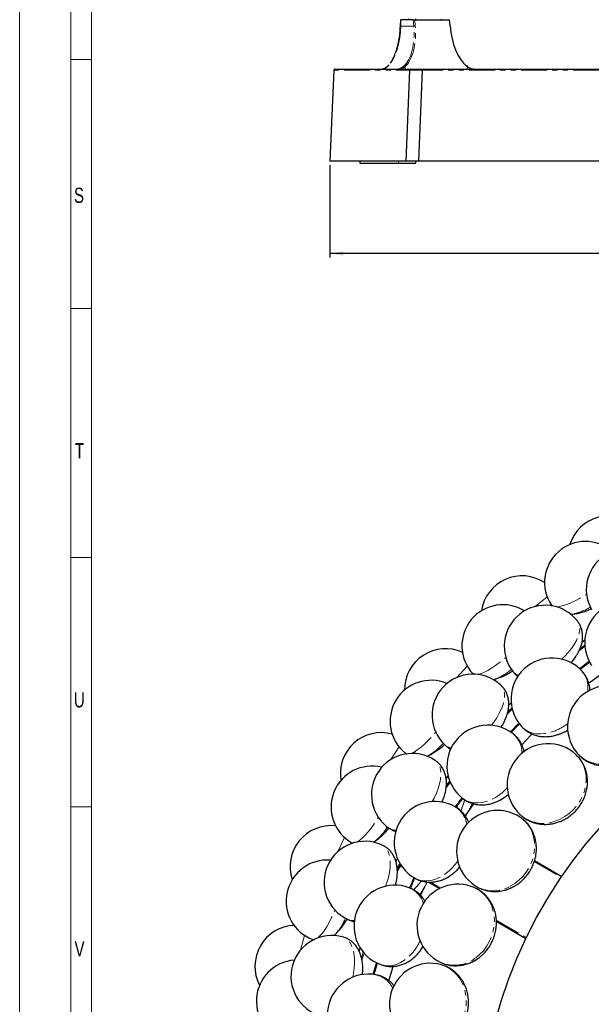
# Model space of a CAD drawing. Header units: millimetres. Extents: x 0 to 841, y 0 to 1481.
# Tile 4 of 29: x 0 to 140, y 262 to 502. Entities that reach past the tile are written whole.
import ezdxf

# ---------------------------------------------------------------- set-up
doc = ezdxf.new("R2010")
doc.units = ezdxf.units.MM
doc.linetypes.add('SLD-Combinazione-di-due-tratteggi', pattern=[12.7, 6.35, -1.27, 1.27, -1.27, 1.27, -1.27])
doc.linetypes.add('SLD-Solido', pattern=[0])
doc.layers.add('FORMAT', color=7, linetype='SLD-Solido')
doc.styles.add('SLDTEXTSTYLE2', font='ARIALN.TTF', dxfattribs={"width": 0.87})
doc.styles.add('SLDTEXTSTYLE3', font='GOTHIC.TTF', dxfattribs={"width": 0.913})
doc.dimstyles.new('SLDDIMSTYLE0', dxfattribs={"dimtxt": 3.5, "dimasz": 3.302, "dimexe": 0, "dimexo": 0.0625, "dimgap": 0.875, "dimtad": 1, "dimdec": 0, "dimlfac": 2, "dimrnd": 1e-09, "dimzin": 12, "dimdsep": 46, "dimtxsty": 'SLDTEXTSTYLE3', "dimsah": 1, "dimcen": 0.09, "dimadec": 0, "dimazin": 3, "dimtfac": 1, "dimtdec": 0, "dimtofl": 0, "dimtmove": 0, "dimatfit": 3, "dimfxl": 1, "dimfrac": 2, "dimtolj": 1, "dimtzin": 12, "dimarcsym": 0})

# ---------------------------------------------------------------- blocks, each defined once
blk = doc.blocks.new('_D_2')
at = {"layer": 'FORMAT'}
for p, q in [((75.71, 466.34), (75.71, 443.84)), ((376.71, 466.34), (376.71, 443.84)), ((220.34, 459.23), (219.27, 459.23)), ((219.27, 459.23), (219.27, 450.07)), ((231.59, 459.23), (232.66, 459.23)), ((232.66, 459.23), (232.66, 450.07)), ((226.03, 455.01), (229.64, 455.01)), ((219.27, 450.07), (220.34, 450.07)), ((232.66, 450.07), (231.59, 450.07)), ((376.71, 444.84), (75.71, 444.84))]:
    blk.add_line(p, q, dxfattribs=at)
for points in [[(75.71, 444.84), (79.01, 444.33), (79.01, 445.34)], [(376.71, 444.84), (373.4, 445.34), (373.4, 444.33)]]:
    blk.add_solid(points, dxfattribs=at)
at = {"layer": 'FORMAT', "char_height": 3.5, "attachment_point": 1, "style": 'SLDTEXTSTYLE3'}
for s, insert in [('1', (226.54, 459.17)), ('27', (220.34, 456.62)), ('"', (230.15, 456.62)), ('2', (226.54, 454.54)), ('700', (222.09, 449.31))]:
    blk.add_mtext(s, dxfattribs=dict(at, insert=insert))

msp = doc.modelspace()

# ---------------------------------------------------------------- linework, layer by layer
at = {"color": 7, "linetype": 'SLD-Solido', "lineweight": 18}
for p, q in [((0, 1481.42), (0, 0)), ((12.5, 12.5), (12.5, 1468.92)), ((17.5, 17.5), (17.5, 1463.92)), ((12.5, 492.13), (17.5, 492.13)), ((12.5, 492.13), (17.5, 492.13)), ((12.5, 431.4), (17.5, 431.4)), ((12.5, 431.4), (17.5, 431.4)), ((12.5, 370.66), (17.5, 370.66)), ((12.5, 370.66), (17.5, 370.66)), ((12.5, 309.92), (17.5, 309.92)), ((12.5, 309.92), (17.5, 309.92))]:
    msp.add_line(p, q, dxfattribs=at)
at = {"color": 7, "linetype": 'SLD-Solido', "lineweight": 25}
for p, q in [((94.96, 502.09), (94.96, 501.84)), ((96.69, 502.09), (96.69, 501.84)), ((102.94, 502), (102.94, 501.84)), ((96.12, 501.84), (93.09, 501.84)), ((96.12, 501.84), (96.46, 501.84)), ((96.46, 501.84), (104.96, 501.84)), ((104.96, 501.84), (104.99, 501.84)), ((105.12, 500.33), (104.99, 501.84)), ((109.28, 490.51), (109.05, 490.69)), ((76.73, 489.57), (75.71, 467.34)), ((76.98, 489.81), (98.49, 489.81)), ((94.4, 467.34), (95.29, 489.57)), ((95.51, 489.81), (205.03, 489.81)), ((98.27, 489.57), (97.4, 467.34)), ((97.4, 467.34), (75.71, 467.34)), ((83.04, 467.34), (83.04, 466.84)), ((83.04, 466.84), (83.09, 466.84)), ((83.09, 466.84), (92.53, 466.84)), ((92.53, 466.84), (96.77, 466.84)), ((358.02, 467.34), (94.4, 467.34)), ((96.77, 466.84), (96.77, 467.34)), ((129.87, 359.07), (130.02, 358.83)), ((136.62, 347.95), (136.78, 348.3)), ((137.28, 350.06), (138, 350.58)), ((110.65, 342.39), (110.84, 342.19)), ((119.36, 334.64), (120.01, 335.28)), ((119.07, 332.51), (119.16, 332.84)), ((131.71, 327.61), (132.7, 328.02)), ((94.28, 322.91), (94.52, 322.72)), ((104.14, 314.49), (104.18, 314.81)), ((106.68, 309.68), (106.34, 309.89)), ((109.04, 307.97), (110.89, 310.65)), ((117.39, 311.61), (118.3, 312.17)), ((109.04, 307.97), (108.81, 307.61)), ((81.15, 301.11), (81.34, 301.01)), ((91.86, 296.47), (92.25, 297.25)), ((93.09, 295.39), (93.05, 295.41)), ((93.44, 295.19), (93.09, 295.39)), ((125.69, 296.78), (132.36, 292.93)), ((92.22, 294.28), (92.2, 294.66)), ((105.75, 293.57), (106.57, 294.26)), ((99.5, 291.57), (98.92, 290.45)), ((99.65, 291.6), (102.52, 289.95)), ((95.47, 289.98), (95.11, 290.14)), ((97.89, 288.28), (98.92, 290.45)), ((116.34, 281.97), (123.61, 277.77)), ((71.6, 277.53), (71.9, 277.42)), ((82.89, 274.58), (83.17, 275.45)), ((97.08, 273.92), (97.77, 274.73)), ((87.22, 271.44), (86.49, 268.99)), ((90.13, 267.45), (91.19, 270.98))]:
    msp.add_line(p, q, dxfattribs=at)
at = {"color": 8, "linetype": 'SLD-Combinazione-di-due-tratteggi', "lineweight": 18}
for p, q in [((93.09, 501.84), (93.05, 500.31)), ((93.05, 500.31), (96.25, 500.31)), ((96.25, 500.31), (96.12, 501.84)), ((96.46, 501.84), (96.59, 500.34)), ((105.09, 500.34), (104.96, 501.84)), ((94.03, 490.33), (93.2, 489.81)), ((94.03, 490.33), (94.18, 489.81)), ((109.29, 489.81), (109.35, 490.33)), ((110.32, 489.81), (109.35, 490.33)), ((98.27, 489.57), (76.73, 489.57)), ((204.99, 489.57), (95.29, 489.57)), ((83.09, 467.34), (83.09, 466.84)), ((92.53, 467.34), (92.53, 466.84)), ((125.84, 358.73), (128.81, 361.07)), ((138.02, 349.02), (136.53, 347.92)), ((136.79, 348.42), (138, 349.31)), ((106.72, 341.42), (109.29, 344.2)), ((119.1, 332.91), (120.2, 334.03)), ((120.27, 333.74), (119.07, 332.52)), ((119.83, 328.16), (121.88, 330.31)), ((122.03, 330.11), (120.04, 328.02)), ((90.55, 321.34), (92.66, 324.49)), ((77.72, 298.98), (79.3, 302.42)), ((92.94, 295.73), (92.96, 295.75)), ((125.62, 296.53), (132.22, 292.72)), ((100.21, 291.57), (102.79, 290.08)), ((98.92, 290.45), (97.74, 288.46)), ((116.32, 282.27), (123.72, 278)), ((68.54, 274.89), (69.57, 278.53)), ((83.44, 272.94), (83.91, 274.42)), ((84.1, 274.19), (83.56, 272.46)), ((86.24, 269.02), (86.98, 271.51)), ((86.98, 271.51), (87.11, 271.87)), ((86.98, 271.51), (87.22, 271.44)), ((87.33, 271.77), (87.22, 271.44)), ((87.41, 271.74), (87.22, 271.44))]:
    msp.add_line(p, q, dxfattribs=at)
at = {"color": 7, "linetype": 'SLD-Solido', "lineweight": 25, "flags": 128}
for points in [[(92.96, 501.84), (92.96, 501.83), (92.93, 500.32)], [(138.93, 340.02), (139.94, 340.8), (141.87, 342.26)], [(122.59, 325), (124.91, 327.44), (125.15, 327.68)], [(104.13, 316.66), (104.32, 316.93), (104.63, 317.36)]]:
    msp.add_lwpolyline(points, dxfattribs=at)
at = {"color": 8, "linetype": 'SLD-Combinazione-di-due-tratteggi', "lineweight": 18, "flags": 128}
for points in [[(131.06, 358.66), (131.19, 358.66), (131.88, 358.76), (132.69, 358.97), (133.6, 359.27), (134.58, 359.67), (135.63, 360.16), (136.73, 360.72), (137.85, 361.36), (138.43, 361.71)], [(129.85, 359.06), (129.89, 359), (130, 358.9)], [(132.36, 345.9), (133.07, 346.58), (133.96, 347.52), (134.75, 348.49), (135.42, 349.47), (135.96, 350.44), (136.37, 351.39), (136.64, 352.29), (136.75, 353.14), (136.72, 353.91), (136.54, 354.6), (136.2, 355.19), (136.17, 355.23)], [(111.89, 342.17), (112.02, 342.2), (112.69, 342.41), (113.46, 342.73), (114.3, 343.17), (115.21, 343.72), (116.18, 344.37), (117.17, 345.1), (118.18, 345.9), (118.69, 346.34)], [(136.71, 343.58), (138.41, 344.89), (139.07, 345.38)], [(139.18, 345.16), (138.56, 344.69), (136.89, 343.41)], [(110.63, 342.38), (110.68, 342.33), (110.8, 342.24)], [(115.17, 329.78), (115.77, 330.56), (116.5, 331.63), (117.12, 332.71), (117.64, 333.78), (118.02, 334.82), (118.28, 335.82), (118.4, 336.76), (118.38, 337.61), (118.22, 338.37), (117.94, 339.02), (117.52, 339.55), (117.48, 339.59)], [(122.62, 329.41), (123.32, 328.78), (124.14, 328.28), (125.07, 327.92), (126.08, 327.71), (127.16, 327.65), (128.29, 327.74), (129.46, 327.98), (130.63, 328.37)], [(95.54, 322.89), (95.66, 322.94), (96.29, 323.25), (97, 323.69), (97.76, 324.26), (98.58, 324.94), (99.43, 325.73), (100.29, 326.61), (101.16, 327.56), (101.6, 328.07)], [(94.26, 322.9), (94.32, 322.86), (94.45, 322.79)], [(130.76, 306.39), (131.96, 306.87), (133.11, 307.51), (134.19, 308.28), (135.18, 309.18), (136.05, 310.19), (136.8, 311.29), (137.42, 312.46), (137.88, 313.68), (138.18, 314.93), (138.32, 316.18), (138.3, 317.42), (138.11, 318.63), (137.76, 319.77), (137.25, 320.83), (136.6, 321.79), (135.82, 322.63)], [(100.71, 311.16), (101.19, 312.03), (101.74, 313.2), (102.19, 314.36), (102.52, 315.5), (102.74, 316.59), (102.84, 317.62), (102.81, 318.56), (102.66, 319.4), (102.39, 320.13), (102, 320.72), (101.51, 321.18), (101.46, 321.21)], [(108.14, 311.96), (108.92, 311.45), (109.81, 311.09), (110.78, 310.88), (111.81, 310.83), (112.89, 310.94), (114, 311.2), (115.11, 311.62), (116.2, 312.19)], [(82.4, 301.29), (82.52, 301.36), (83.09, 301.76), (83.72, 302.31), (84.39, 302.99), (85.08, 303.79), (85.8, 304.7), (86.52, 305.7), (87.23, 306.78), (87.58, 307.35)], [(119.77, 290.5), (120.88, 291.16), (121.92, 291.97), (122.86, 292.9), (123.7, 293.95), (124.41, 295.08), (124.98, 296.28), (125.4, 297.53), (125.66, 298.81), (125.77, 300.1), (125.71, 301.36), (125.49, 302.58), (125.12, 303.74), (124.59, 304.81), (123.93, 305.78), (123.13, 306.63), (122.23, 307.33)], [(81.14, 301.1), (81.2, 301.07), (81.35, 301.02)], [(89.35, 290.52), (89.68, 291.44), (90.04, 292.68), (90.31, 293.91), (90.46, 295.08), (90.5, 296.2), (90.44, 297.23), (90.26, 298.15), (89.98, 298.96), (89.6, 299.63), (89.13, 300.16), (88.56, 300.53), (88.51, 300.56)], [(92.96, 295.75), (92.97, 295.75), (93, 295.74)], [(96.56, 292.47), (97.41, 292.09), (98.34, 291.86), (99.34, 291.81), (100.37, 291.92), (101.41, 292.2), (102.46, 292.63), (103.49, 293.22), (104.49, 293.95)], [(111.41, 273.09), (112.4, 273.92), (113.3, 274.88), (114.08, 275.95), (114.74, 277.11), (115.27, 278.34), (115.64, 279.61), (115.86, 280.92), (115.92, 282.22), (115.83, 283.5), (115.57, 284.74), (115.17, 285.91), (114.62, 287), (113.93, 287.98), (113.12, 288.83), (112.2, 289.54), (111.2, 290.1)], [(72.81, 277.9), (72.91, 277.98), (73.41, 278.47), (73.95, 279.11), (74.5, 279.89), (75.07, 280.79), (75.63, 281.8), (76.18, 282.9), (76.72, 284.08), (76.98, 284.7)], [(71.59, 277.51), (71.66, 277.49), (71.81, 277.47)], [(81.36, 268.35), (81.54, 269.31), (81.7, 270.6), (81.77, 271.84), (81.74, 273.03), (81.61, 274.14), (81.38, 275.14), (81.06, 276.03), (80.66, 276.78), (80.18, 277.39), (79.63, 277.84), (79.01, 278.12), (78.96, 278.13)], [(88.17, 271.4), (89.07, 271.16), (90.03, 271.08), (91.02, 271.18), (92.02, 271.45), (93.01, 271.89), (93.98, 272.49), (94.9, 273.23), (95.77, 274.11)], [(105.87, 254.58), (106.72, 255.56), (107.46, 256.65), (108.06, 257.83), (108.53, 259.07), (108.86, 260.37), (109.03, 261.69), (109.04, 263.01), (108.9, 264.31), (108.6, 265.56), (108.16, 266.74), (107.58, 267.84), (106.86, 268.82), (106.03, 269.68), (105.09, 270.4), (104.07, 270.96), (103, 271.35)]]:
    msp.add_lwpolyline(points, dxfattribs=at)
at = {"color": 7, "linetype": 'SLD-Solido', "lineweight": 25}
msp.add_circle((226.21, 228.64), 113.75, dxfattribs=at)
at = {"color": 8, "linetype": 'SLD-Combinazione-di-due-tratteggi', "lineweight": 18}
for centre, radius, start, end in [((93.06, 501.97), 1.65, 265.2748, 269.6104), ((96.69, 496.57), 3.77, 91.5143, 96.7004), ((93.76, 490.26), 0.282, 15.1406, 87.7159), ((109.17, 490.36), 0.186, 350.2343, 51.3197), ((132.44, 369.81), 13.18, 281.2645, 301.5077), ((111.51, 353.41), 13.18, 290.2645, 310.5077), ((122.63, 344.6), 2.78, 218.9296, 252.3159), ((132.73, 339.06), 6.03, 350.055, 40.6154), ((125.77, 340.54), 13.1, 291.7587, 307.863), ((116.61, 323.07), 6.03, 359.055, 49.6154), ((93.4, 333.93), 13.18, 299.2645, 319.5077), ((105.77, 326.97), 2.78, 227.9296, 261.3159), ((142.42, 328.63), 8.44, 219.7894, 281.4807), ((109.5, 323.45), 13.1, 300.7587, 316.863), ((103.19, 304.77), 6.03, 8.055, 58.6154), ((127.81, 314.29), 8.44, 228.7894, 290.4807), ((78.57, 311.86), 13.18, 308.2645, 328.5077), ((91.87, 306.92), 2.78, 236.9296, 270.3159), ((93.18, 295.63), 0.25, 150.4049, 239.9906), ((96.11, 304.03), 13.1, 309.7587, 325.863), ((115.62, 297.84), 8.44, 237.7894, 299.4807), ((92.79, 284.59), 6.03, 17.055, 67.6154), ((67.37, 287.74), 13.18, 317.2645, 337.5077), ((81.28, 284.94), 2.78, 245.9296, 279.3159), ((85.92, 282.75), 13.1, 318.7587, 334.863), ((106.15, 279.69), 8.44, 246.7894, 308.4807), ((85.68, 263.03), 6.03, 26.055, 76.6154)]:
    msp.add_arc(centre, radius, start, end, dxfattribs=at)
at = {"color": 7, "linetype": 'SLD-Solido', "lineweight": 25}
for centre, radius, start, end in [((105.1, 500.27), 0.0636, 69.07, 99.8899), ((76.98, 489.56), 0.25, 90, 177.3629), ((95.53, 489.58), 0.234, 93.8164, 181.1365), ((98.5, 489.58), 0.232, 94.5276, 181.738), ((143.89, 370.85), 10, 47.5949, 162.4743), ((138.16, 364.61), 10, 49.1575, 213.75), ((148.36, 362.87), 10, 29.25, 209.25), ((122.66, 356.22), 10, 56.5949, 171.4743), ((117.98, 349.17), 10, 58.1575, 222.75), ((128.32, 349.04), 10, 38.25, 218.25), ((133.14, 372.13), 15.36, 276.9484, 294.6235), ((147.98, 349.92), 10, 33.75, 213.75), ((103.97, 338.45), 10, 65.5949, 180.4743), ((129.97, 336.19), 10, 42.75, 222.75), ((110.69, 332.24), 10, 47.25, 227.25), ((111.84, 355.8), 15.36, 285.9484, 303.599), ((100.45, 330.75), 10, 67.1575, 231.75), ((143.78, 329.42), 10, 38.25, 218.25), ((114.33, 319.81), 10, 51.75, 231.75), ((88.3, 317.98), 10, 74.5949, 189.4743), ((93.35, 336.35), 15.36, 294.9484, 312.6235), ((129.03, 315.29), 10, 47.25, 227.25), ((95.9, 312.9), 10, 56.25, 236.25), ((86.03, 309.82), 10, 76.1575, 240.75), ((101.44, 301.19), 10, 60.75, 240.75), ((116.68, 299.02), 10, 56.25, 236.25), ((76.02, 295.3), 10, 83.5949, 198.4743), ((78.14, 314.24), 15.36, 303.9484, 321.6235), ((84.33, 291.48), 10, 65.25, 245.25), ((75.06, 286.89), 10, 85.1575, 249.75), ((93.58, 295.4), 0.25, 196.4194, 236.3479), ((91.63, 280.78), 10, 69.75, 249.75), ((107.01, 281.02), 10, 65.25, 245.25), ((67.45, 270.99), 10, 92.5949, 207.4743), ((66.57, 290.02), 15.36, 312.9484, 330.6235), ((76.25, 268.51), 10, 74.25, 254.25), ((67.8, 262.53), 10, 94.1575, 258.75), ((100.29, 261.73), 10, 74.25, 254.25), ((85.13, 259.08), 10, 78.75, 258.75)]:
    msp.add_arc(centre, radius, start, end, dxfattribs=at)
at = {"color": 8, "linetype": 'SLD-Combinazione-di-due-tratteggi', "lineweight": 18}
for centre, major_axis, ratio, start_param, end_param in [((91, 500.31), (-1.21, 10.48), 0.495006, 3.458437, 4.655137), ((91.21, 500.34), (-1.21, 10.73), 0.495233, 3.459731, 4.656432), ((110.46, 500.34), (-1.21, 10.73), 0.495233, 2.66479, 2.71154), ((110.25, 317.82), (5.25, 9.09), 0.100606, 3.709955, 4.093639), ((91, 284.48), (5.25, 9.09), 0.100606, 5.445579, 5.890524)]:
    msp.add_ellipse(centre, major_axis=major_axis, ratio=ratio, start_param=start_param, end_param=end_param, dxfattribs=at)
at = {"color": 7, "linetype": 'SLD-Solido', "lineweight": 25}
for centre, major_axis, ratio, start_param, end_param in [((110.46, 500.34), (-1.21, 10.73), 0.495233, 1.514839, 2.66479), ((110.46, 317.69), (5.37, 9.31), 0.098267, 3.738396, 4.105648), ((91.21, 284.35), (5.37, 9.31), 0.098267, 5.427735, 5.836848)]:
    msp.add_ellipse(centre, major_axis=major_axis, ratio=ratio, start_param=start_param, end_param=end_param, dxfattribs=at)
at = {"color": 8, "linetype": 'SLD-Combinazione-di-due-tratteggi', "lineweight": 18}
for points, knots in [([(93.05, 500.31), (93.04, 499.71), (93, 499.12), (92.88, 497.96), (92.79, 497.39), (92.58, 496.26), (92.46, 495.72), (92.17, 494.68), (92.01, 494.19), (91.66, 493.26), (91.47, 492.83), (91.17, 492.25), (91.07, 492.06), (90.86, 491.71), (90.76, 491.54), (90.44, 491.07), (90.22, 490.8), (89.88, 490.47), (89.77, 490.37), (89.55, 490.2), (89.43, 490.12), (89.32, 490.06)], [0, 0, 0, 0, 0.125, 0.125, 0.25, 0.25, 0.375, 0.375, 0.5, 0.5, 0.625, 0.625, 0.6875, 0.6875, 0.75, 0.75, 0.875, 0.875, 0.9375, 0.9375, 1, 1, 1, 1]), ([(105.18, 315.96), (104.89, 315.55), (104.51, 315.03), (104.21, 314.58), (104.14, 314.48)], [0, 0, 0, 0, 0.789688, 1, 1, 1, 1]), ([(107.74, 308.86), (107.94, 309.44), (108.3, 310.41), (108.56, 311.25), (108.67, 311.59)], [0, 0, 0, 0, 0.5880292, 1, 1, 1, 1]), ([(110.57, 310.71), (110.47, 310.53), (109.98, 309.66), (109.46, 308.72), (109.04, 307.97)], [0, 0, 0, 0, 0.204605, 1, 1, 1, 1]), ([(93.05, 295.41), (93.03, 295.4), (92.97, 295.37), (92.71, 294.97), (92.45, 294.56), (92.25, 294.2), (92.22, 294.13)], [0, 0, 0, 0, 0.306447, 0.621757, 0.928207, 1, 1, 1, 1]), ([(96.21, 289.62), (96.28, 289.7), (96.67, 290.13), (97.27, 290.83), (97.86, 291.57), (98.08, 291.84)], [0, 0, 0, 0, 0.127849, 0.675581, 1, 1, 1, 1])]:
    msp.add_open_spline(points, degree=3, knots=knots, dxfattribs=at)
at = {"color": 7, "linetype": 'SLD-Solido', "lineweight": 25}
for points, knots in [([(90.55, 491.27), (90.75, 491.59), (91.17, 492.26), (91.73, 493.57), (92.23, 495.08), (92.61, 496.73), (92.88, 498.5), (92.93, 499.71), (92.96, 500.32)], [0, 0, 0, 0, 0.157133, 0.327355, 0.493191, 0.663867, 0.829536, 1, 1, 1, 1]), ([(92.97, 501.84), (92.97, 501.84), (92.96, 501.84), (92.99, 501.84), (93.03, 501.84), (93.07, 501.84), (93.09, 501.84)], [0, 0, 0, 0, 0.144083, 0.465936, 0.78789, 1, 1, 1, 1]), ([(90.12, 490.81), (89.99, 490.67), (89.7, 490.35), (89.4, 490.11), (89.24, 490.04), (89.22, 490.03)], [0, 0, 0, 0, 0.436886, 0.939854, 1, 1, 1, 1]), ([(92.01, 489.81), (92.31, 489.81), (92.6, 489.87), (93.19, 490.12), (93.48, 490.3), (93.77, 490.54)], [0, 0, 0, 0, 0.5, 0.5, 1, 1, 1, 1]), ([(109.18, 490.54), (109.51, 490.3), (109.85, 490.12), (110.54, 489.87), (110.9, 489.81), (111.26, 489.81)], [0, 0, 0, 0, 0.5, 0.5, 1, 1, 1, 1]), ([(134.43, 356.85), (134.62, 356.85), (134.82, 356.86), (135.01, 356.89), (135.02, 356.89)], [0, 0, 0, 0, 0.921806, 1, 1, 1, 1]), ([(134.61, 345.03), (134.85, 345.3), (135.36, 345.87), (136.03, 346.84), (136.62, 347.89), (137.05, 348.95), (137.33, 349.96), (137.47, 350.96), (137.46, 351.92), (137.33, 352.86), (137.05, 353.74), (136.67, 354.54), (136.33, 355), (136.16, 355.22)], [0, 0, 0, 0, 0.088149, 0.195296, 0.305976, 0.406542, 0.502398, 0.593246, 0.680156, 0.764345, 0.846808, 0.928319, 1, 1, 1, 1]), ([(115.59, 340.93), (115.74, 340.96), (115.91, 340.99), (116.07, 341.04), (116.08, 341.05)], [0, 0, 0, 0, 0.908865, 1, 1, 1, 1]), ([(120.48, 342.85), (120.62, 342.68), (120.97, 342.25), (121.4, 341.87), (121.69, 341.69), (121.71, 341.68)], [0, 0, 0, 0, 0.3995111, 0.9550285, 1, 1, 1, 1]), ([(139.27, 338.25), (139.25, 338.53), (139.2, 339.2), (138.94, 340.22), (138.52, 341.28), (137.97, 342.21), (137.52, 342.73), (137.3, 342.98)], [0, 0, 0, 0, 0.160538, 0.382833, 0.600115, 0.81227, 1, 1, 1, 1]), ([(117.5, 329.21), (117.7, 329.53), (118.13, 330.2), (118.65, 331.28), (119.07, 332.41), (119.33, 333.52), (119.45, 334.57), (119.43, 335.57), (119.27, 336.52), (118.99, 337.42), (118.58, 338.25), (118.08, 338.99), (117.67, 339.39), (117.47, 339.57)], [0, 0, 0, 0, 0.093517, 0.200033, 0.310062, 0.410036, 0.505327, 0.59564, 0.682039, 0.765732, 0.84771, 0.928741, 1, 1, 1, 1]), ([(122.65, 329.41), (122.75, 329.3), (123.08, 328.91), (123.77, 328.38), (124.67, 327.83), (125.66, 327.41), (126.69, 327.13), (127.78, 326.99), (128.9, 326.99), (130.04, 327.12), (131.07, 327.38), (131.96, 327.68), (132.83, 328.07), (133.46, 328.38), (133.83, 328.64), (133.84, 328.65)], [0, 0, 0, 0, 0.038337, 0.127505, 0.216043, 0.30459, 0.393786, 0.484211, 0.576315, 0.67033, 0.766205, 0.834055, 0.896018, 0.995127, 1, 1, 1, 1]), ([(123.19, 323.32), (123.12, 323.59), (122.97, 324.23), (122.56, 325.2), (121.98, 326.17), (121.29, 327.01), (120.76, 327.46), (120.51, 327.67)], [0, 0, 0, 0, 0.157929, 0.380914, 0.598872, 0.811686, 1, 1, 1, 1]), ([(103.92, 324.91), (104.09, 324.76), (104.49, 324.39), (104.96, 324.08), (105.27, 323.96), (105.28, 323.95)], [0, 0, 0, 0, 0.4076194, 0.9744112, 1, 1, 1, 1]), ([(99.3, 322.21), (99.48, 322.27), (99.67, 322.34), (99.84, 322.43), (99.86, 322.44)], [0, 0, 0, 0, 0.923056, 1, 1, 1, 1]), ([(131.4, 306.12), (131.67, 306.22), (132.32, 306.45), (133.32, 306.96), (134.37, 307.65), (135.34, 308.46), (136.22, 309.39), (136.98, 310.42), (137.61, 311.53), (138.1, 312.7), (138.45, 313.93), (138.64, 315.17), (138.67, 316.42), (138.54, 317.65), (138.25, 318.84), (137.81, 319.96), (137.22, 321.01), (136.56, 321.9), (136.05, 322.39), (135.83, 322.61)], [0, 0, 0, 0, 0.04097, 0.101418, 0.162092, 0.223068, 0.284292, 0.345717, 0.407276, 0.468906, 0.530525, 0.592028, 0.653297, 0.714215, 0.774684, 0.834643, 0.894082, 0.953039, 1, 1, 1, 1]), ([(135.95, 323.24), (136.04, 323.11), (136.36, 322.68), (137.04, 322.03), (137.97, 321.32), (138.99, 320.75), (140.08, 320.31), (141.23, 320.01), (142.42, 319.86), (143.58, 319.85), (144.34, 319.95), (144.69, 320)], [0, 0, 0, 0, 0.047888, 0.167994, 0.287786, 0.407564, 0.527625, 0.648226, 0.769565, 0.89176, 1, 1, 1, 1]), ([(103.11, 310.99), (103.26, 311.32), (103.57, 312.05), (103.92, 313.2), (104.16, 314.37), (104.24, 315.51), (104.19, 316.56), (104.01, 317.55), (103.71, 318.47), (103.29, 319.31), (102.75, 320.07), (102.15, 320.71), (101.68, 321.04), (101.46, 321.2)], [0, 0, 0, 0, 0.092012, 0.198705, 0.308917, 0.409057, 0.504506, 0.594969, 0.681511, 0.765343, 0.847457, 0.928622, 1, 1, 1, 1]), ([(104.18, 314.96), (104.44, 315.33), (104.72, 315.74), (105.04, 316.17), (105.06, 316.2)], [0, 0, 0, 0, 0.938347, 1, 1, 1, 1]), ([(108.16, 311.97), (108.27, 311.87), (108.66, 311.55), (109.42, 311.13), (110.41, 310.72), (111.44, 310.47), (112.51, 310.35), (113.61, 310.38), (114.71, 310.55), (115.82, 310.87), (116.8, 311.28), (117.63, 311.72), (118.43, 312.24), (119.02, 312.66), (119.35, 312.98), (119.38, 313.01)], [0, 0, 0, 0, 0.03817, 0.126951, 0.215104, 0.303267, 0.392075, 0.482107, 0.573811, 0.667418, 0.762877, 0.830432, 0.892126, 0.990805, 1, 1, 1, 1]), ([(109.64, 306.05), (109.53, 306.3), (109.29, 306.91), (108.73, 307.79), (108, 308.66), (107.2, 309.39), (106.6, 309.74), (106.32, 309.91)], [0, 0, 0, 0, 0.155214, 0.378918, 0.597578, 0.811079, 1, 1, 1, 1]), ([(122.26, 307.96), (122.37, 307.85), (122.76, 307.47), (123.53, 306.94), (124.56, 306.38), (125.66, 305.97), (126.8, 305.71), (127.98, 305.59), (129.18, 305.63), (130.33, 305.8), (131.06, 306.02), (131.4, 306.12)], [0, 0, 0, 0, 0.047888, 0.167994, 0.287786, 0.407564, 0.527625, 0.648226, 0.769565, 0.89176, 1, 1, 1, 1]), ([(120.45, 290.34), (120.7, 290.47), (121.31, 290.81), (122.21, 291.46), (123.14, 292.31), (123.97, 293.27), (124.69, 294.32), (125.28, 295.45), (125.73, 296.65), (126.04, 297.89), (126.19, 299.15), (126.18, 300.41), (126.01, 301.64), (125.69, 302.84), (125.22, 303.97), (124.61, 305.01), (123.87, 305.95), (123.08, 306.73), (122.5, 307.13), (122.24, 307.31)], [0, 0, 0, 0, 0.04097, 0.101418, 0.162092, 0.223068, 0.284292, 0.345717, 0.407276, 0.468906, 0.530525, 0.592028, 0.653297, 0.714215, 0.774684, 0.834643, 0.894082, 0.953039, 1, 1, 1, 1]), ([(129.44, 305.68), (129.72, 305.72), (130.4, 305.81), (131.05, 306.02), (131.44, 306.13)], [0, 0, 0, 0, 0.415298, 1, 1, 1, 1]), ([(90.36, 304.59), (90.55, 304.47), (91.01, 304.17), (91.53, 303.94), (91.85, 303.86), (91.87, 303.86)], [0, 0, 0, 0, 0.405033, 0.968228, 1, 1, 1, 1]), ([(86.29, 301.24), (86.43, 301.32), (86.59, 301.4), (86.73, 301.51), (86.74, 301.52)], [0, 0, 0, 0, 0.912078, 1, 1, 1, 1]), ([(91.75, 290.73), (91.84, 291.08), (92.04, 291.84), (92.2, 293.02), (92.25, 294.23), (92.15, 295.36), (91.94, 296.39), (91.61, 297.34), (91.17, 298.2), (90.62, 298.97), (89.97, 299.63), (89.27, 300.17), (88.75, 300.43), (88.51, 300.54)], [0, 0, 0, 0, 0.0912205, 0.1980066, 0.3083139, 0.4085415, 0.504074, 0.5946158, 0.6812334, 0.7651384, 0.8473241, 0.92856, 1, 1, 1, 1]), ([(92.87, 296.15), (92.82, 296.07), (92.57, 295.62), (92.37, 295.14), (92.19, 294.76)], [0, 0, 0, 0, 0.179996, 1, 1, 1, 1]), ([(92.19, 294.6), (92.2, 294.61), (92.37, 294.91), (92.6, 295.28), (92.86, 295.68), (92.91, 295.71), (92.94, 295.73)], [0, 0, 0, 0, 0.006512, 0.366587, 0.716098, 1, 1, 1, 1]), ([(93, 295.74), (92.96, 295.68), (92.95, 295.61), (92.99, 295.48), (93.03, 295.43), (93.09, 295.39)], [0, 0, 0, 0, 0.5, 0.5, 1, 1, 1, 1]), ([(96.58, 292.48), (96.71, 292.4), (97.14, 292.14), (97.96, 291.84), (98.99, 291.6), (100.06, 291.51), (101.13, 291.56), (102.2, 291.76), (103.27, 292.1), (104.31, 292.59), (105.22, 293.15), (105.97, 293.71), (106.68, 294.35), (107.19, 294.86), (107.47, 295.22), (107.49, 295.25)], [0, 0, 0, 0, 0.038199, 0.127045, 0.215263, 0.303491, 0.392365, 0.482464, 0.574236, 0.667912, 0.763442, 0.831047, 0.892786, 0.991538, 1, 1, 1, 1]), ([(111.13, 290.72), (111.26, 290.63), (111.7, 290.31), (112.55, 289.91), (113.65, 289.52), (114.8, 289.29), (115.97, 289.21), (117.15, 289.28), (118.33, 289.5), (119.44, 289.85), (120.13, 290.18), (120.45, 290.34)], [0, 0, 0, 0, 0.0478879, 0.1679935, 0.2877861, 0.4075645, 0.5276252, 0.6482263, 0.7695645, 0.8917605, 1, 1, 1, 1]), ([(98.98, 286.83), (98.84, 287.07), (98.49, 287.65), (97.8, 288.44), (96.94, 289.19), (96.03, 289.77), (95.39, 290.03), (95.08, 290.16)], [0, 0, 0, 0, 0.161633, 0.383638, 0.600636, 0.812515, 1, 1, 1, 1]), ([(112.1, 273.03), (112.32, 273.21), (112.87, 273.63), (113.66, 274.42), (114.45, 275.4), (115.12, 276.48), (115.67, 277.63), (116.07, 278.84), (116.33, 280.09), (116.44, 281.36), (116.39, 282.63), (116.19, 283.88), (115.83, 285.07), (115.32, 286.2), (114.68, 287.24), (113.91, 288.18), (113.03, 288.99), (112.13, 289.63), (111.5, 289.94), (111.21, 290.08)], [0, 0, 0, 0, 0.04097, 0.101418, 0.162092, 0.223068, 0.284292, 0.345717, 0.407276, 0.468906, 0.530525, 0.592028, 0.653297, 0.714215, 0.774684, 0.834643, 0.894082, 0.953039, 1, 1, 1, 1]), ([(118.58, 289.59), (118.85, 289.68), (119.5, 289.88), (120.12, 290.18), (120.48, 290.35)], [0, 0, 0, 0, 0.415298, 1, 1, 1, 1]), ([(80.15, 282.41), (80.36, 282.31), (80.86, 282.09), (81.41, 281.94), (81.75, 281.92), (81.78, 281.92)], [0, 0, 0, 0, 0.40045, 0.957274, 1, 1, 1, 1]), ([(76.61, 278.43), (76.76, 278.54), (76.91, 278.66), (77.04, 278.79), (77.05, 278.8)], [0, 0, 0, 0, 0.91967, 1, 1, 1, 1]), ([(83.69, 268.89), (83.72, 269.27), (83.8, 270.06), (83.78, 271.27), (83.64, 272.46), (83.37, 273.57), (83, 274.55), (82.52, 275.44), (81.95, 276.22), (81.29, 276.89), (80.54, 277.44), (79.77, 277.87), (79.22, 278.04), (78.96, 278.12)], [0, 0, 0, 0, 0.093836, 0.200315, 0.310305, 0.410244, 0.505501, 0.595782, 0.682151, 0.765814, 0.847764, 0.928766, 1, 1, 1, 1]), ([(88.18, 271.41), (88.33, 271.35), (88.8, 271.17), (89.65, 271), (90.71, 270.92), (91.77, 271), (92.83, 271.22), (93.86, 271.58), (94.86, 272.09), (95.81, 272.73), (96.62, 273.42), (97.27, 274.1), (97.87, 274.84), (98.29, 275.41), (98.5, 275.81), (98.51, 275.83)], [0, 0, 0, 0, 0.038298, 0.127376, 0.215824, 0.304282, 0.393387, 0.483721, 0.575732, 0.669652, 0.765431, 0.833212, 0.895112, 0.994121, 1, 1, 1, 1]), ([(83.62, 272.44), (83.62, 272.44), (83.6, 272.6), (83.56, 272.74), (83.53, 272.89)], [0, 0, 0, 0, 0.016542, 1, 1, 1, 1]), ([(102.84, 271.95), (102.98, 271.88), (103.46, 271.64), (104.36, 271.38), (105.51, 271.16), (106.68, 271.12), (107.85, 271.22), (109.01, 271.47), (110.14, 271.88), (111.18, 272.4), (111.81, 272.83), (112.1, 273.03)], [0, 0, 0, 0, 0.047888, 0.167994, 0.287786, 0.407564, 0.527625, 0.648226, 0.769565, 0.89176, 1, 1, 1, 1]), ([(110.37, 272.01), (110.62, 272.13), (111.24, 272.43), (111.8, 272.82), (112.13, 273.06)], [0, 0, 0, 0, 0.415298, 1, 1, 1, 1]), ([(106.56, 254.64), (106.75, 254.84), (107.23, 255.35), (107.89, 256.25), (108.51, 257.34), (109.01, 258.51), (109.36, 259.74), (109.57, 261), (109.63, 262.27), (109.54, 263.54), (109.3, 264.79), (108.9, 265.98), (108.36, 267.11), (107.68, 268.15), (106.89, 269.07), (105.98, 269.88), (104.99, 270.54), (104, 271.04), (103.32, 271.24), (103.02, 271.33)], [0, 0, 0, 0, 0.04097, 0.101418, 0.162092, 0.223068, 0.284292, 0.345717, 0.407276, 0.468906, 0.530525, 0.592028, 0.653297, 0.714215, 0.774684, 0.834643, 0.894082, 0.953039, 1, 1, 1, 1]), ([(91.39, 266.28), (91.22, 266.47), (90.81, 266.96), (90.02, 267.62), (89.06, 268.22), (88.07, 268.66), (87.39, 268.81), (87.07, 268.89)], [0, 0, 0, 0, 0.147461, 0.373219, 0.593885, 0.809346, 1, 1, 1, 1])]:
    msp.add_open_spline(points, degree=3, knots=knots, dxfattribs=at)
msp.add_open_spline([(89.32, 490.06), (89.02, 489.89), (88.72, 489.81), (88.43, 489.81)], degree=3, dxfattribs=at)

# ---------------------------------------------------------------- texts
at = {"color": 7, "linetype": 'Continuous', "lineweight": 0, "char_height": 3.7, "attachment_point": 2, "style": 'SLDTEXTSTYLE2'}
for s, insert in [('S', (14.49, 460.88)), ('T', (14.61, 398.58))]:
    msp.add_mtext(s, dxfattribs=dict(at, insert=insert))
at = {"layer": 'FORMAT', "color": 7, "char_height": 3.7, "attachment_point": 2, "style": 'SLDTEXTSTYLE2'}
for s, insert in [('U', (14.56, 337.84)), ('V', (14.62, 277.11))]:
    msp.add_mtext(s, dxfattribs=dict(at, insert=insert))

# ---------------------------------------------------------------- dimensions: what is measured, and where the dimension line sits
at = {"layer": 'FORMAT'}
dim = msp.add_linear_dim(base=(75.71, 444.84), p1=(376.71, 467.34), p2=(75.71, 467.34), dimstyle='SLDDIMSTYLE0', dxfattribs=at)
dim.commit()
dim.dimension.update_dxf_attribs({"geometry": '_D_2', "text_midpoint": (225.97, 444.84), "dimtype": 160})

doc.saveas('drawing.dxf')
